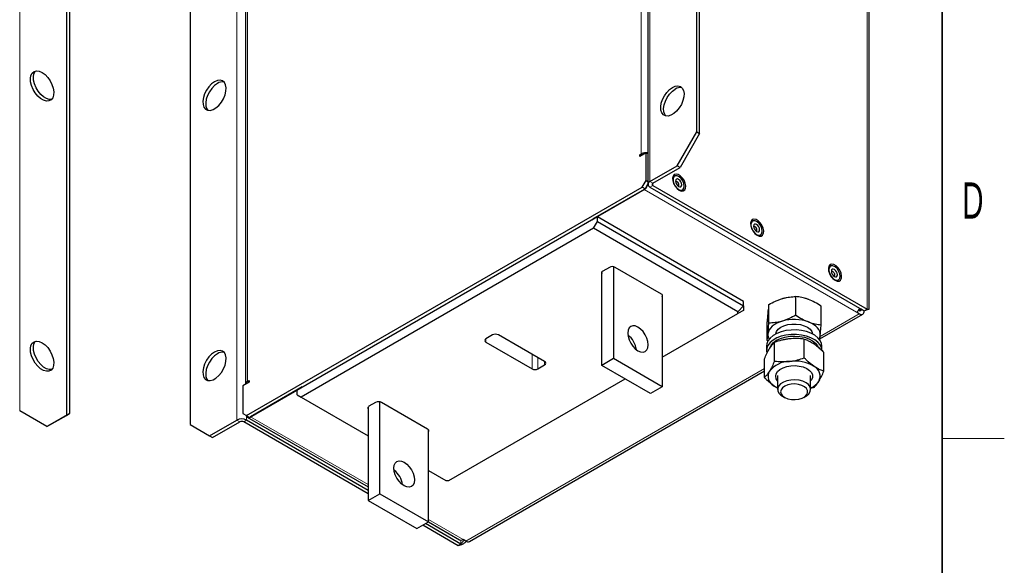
# Model space of a CAD drawing. Header units: millimetres. Extents: x 5 to 418, y 2 to 292.
# Tile 6 of 7: x 319 to 414, y 90 to 143. Entities that reach past the tile are written whole.
import ezdxf

# ---------------------------------------------------------------- set-up
doc = ezdxf.new("R2010")
doc.units = ezdxf.units.MM
doc.layers.add('SLD-0', color=7, linetype='Continuous')
doc.styles.add('SLDTEXTSTYLE0', font='TXT', dxfattribs={"width": 0.605})

msp = doc.modelspace()

# ---------------------------------------------------------------- linework, layer by layer
at = {"color": 7, "linetype": 'Continuous', "lineweight": 25}
for p, q in [((384.2314125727, 131.8793300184), (384.2314125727, 192.8477106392)), ((384.5142552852, 131.716048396), (384.5142552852, 192.6844290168)), ((379.5106670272, 192.1405108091), (379.5106670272, 126.8172458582)), ((400.9258329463, 114.7344500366), (400.9258329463, 179.5133544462)), ((340.5726536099, 166.2870564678), (340.5726536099, 107.496118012)), ((323.2353196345, 165.4459314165), (323.2353196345, 104.4775507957)), ((323.518162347, 165.6092130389), (323.518162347, 104.6408324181)), ((335.2053424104, 164.5455627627), (335.2053424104, 103.5771821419)), ((382.3457944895, 128.6133437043), (384.2314125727, 131.8793300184)), ((384.5142552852, 131.716048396), (382.628637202, 128.4500620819)), ((384.2314125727, 131.8793300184), (384.5142552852, 131.716048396)), ((379.3288055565, 129.865673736), (378.7159796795, 129.5118968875)), ((378.7159796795, 129.6752050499), (378.8574010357, 129.7568458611)), ((378.7159796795, 129.5118968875), (378.7159796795, 129.6752050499)), ((378.8574240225, 129.5935509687), (378.7159796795, 129.6752050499)), ((379.3288055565, 127.1983070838), (379.3288055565, 129.865673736)), ((379.5106670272, 129.7606873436), (379.3288055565, 129.865673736)), ((379.7059291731, 127.0893818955), (382.3457944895, 128.6133437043)), ((379.9887718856, 126.9261002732), (382.628637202, 128.4500620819)), ((382.628637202, 128.4500620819), (382.3457944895, 128.6133437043)), ((378.9516819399, 126.545109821), (379.3288055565, 127.1983070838)), ((379.5106670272, 126.8601208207), (379.2345246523, 126.3818281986)), ((379.3288055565, 127.1983070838), (379.5106670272, 127.0933206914)), ((340.6736348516, 104.4476635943), (378.9516819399, 126.545109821)), ((340.9564775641, 104.2843819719), (379.2345246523, 126.3818281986)), ((379.1308156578, 126.3219582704), (374.1433558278, 123.442758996)), ((379.2345246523, 126.3818281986), (378.9516819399, 126.545109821)), ((379.7059291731, 126.545109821), (400.4477280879, 114.5711241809)), ((379.9887718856, 126.7083914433), (400.7305708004, 114.7344058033)), ((374.6147603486, 123.6604589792), (374.0962153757, 123.3611093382)), ((374.0962153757, 123.3611093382), (374.0962153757, 123.4155453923)), ((374.1905039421, 123.415540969), (374.1433558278, 123.442758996)), ((374.2376367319, 122.5717732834), (374.6147603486, 123.2249705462)), ((374.6147603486, 123.2249705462), (374.6147603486, 123.6604589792)), ((388.7568959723, 115.496377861), (374.6147603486, 123.6604589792)), ((374.6147603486, 123.2249705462), (388.7568959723, 115.060889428)), ((374.2376367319, 122.5717732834), (345.9533654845, 106.2436110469)), ((388.223562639, 114.4978701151), (374.2376367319, 122.5717732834)), ((375.0578805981, 109.3064208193), (375.0578805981, 118.3411643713)), ((375.7838435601, 118.7836396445), (375.1427334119, 118.4135346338)), ((376.189251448, 118.8401657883), (376.189251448, 109.9595473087)), ((380.8184438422, 116.2037900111), (376.3495289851, 118.7836396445)), ((380.9032966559, 116.1314197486), (380.9032966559, 107.238186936)), ((388.7568959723, 115.060889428), (388.7568959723, 115.496377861)), ((393.8250617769, 114.1555839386), (393.8250617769, 115.9635116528)), ((388.7568959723, 115.060889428), (388.223562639, 114.4978701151)), ((388.7568959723, 114.6254717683), (388.223562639, 114.3175142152)), ((388.223562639, 114.3175142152), (388.223562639, 114.4978701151)), ((388.7568959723, 115.060889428), (388.7568959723, 114.6254717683)), ((391.2130096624, 113.3953548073), (391.2130096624, 115.2032825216)), ((396.271555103, 113.2298139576), (396.271555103, 115.0377416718)), ((399.9668954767, 114.2935454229), (399.6840527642, 114.4568270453)), ((399.9668954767, 114.6201617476), (399.9095176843, 114.6532852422)), ((400.1648087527, 114.7344500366), (400.155457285, 114.7290515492)), ((400.4382999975, 114.5657699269), (400.155457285, 114.7290515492)), ((400.4477280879, 114.5711241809), (400.7305708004, 114.7344058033)), ((380.9032966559, 110.091614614), (388.223562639, 114.3175142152)), ((391.0474508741, 111.7093556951), (391.0474508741, 113.5172834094)), ((396.15107902, 111.8653025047), (400.3002017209, 114.2605400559)), ((364.4701350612, 112.2523747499), (363.8290249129, 111.8822697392)), ((363.8290249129, 111.5557064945), (368.29793977, 108.9758568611)), ((369.5047353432, 109.6725251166), (365.0358204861, 112.2523747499)), ((391.144197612, 111.6507746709), (391.0474508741, 111.7093556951)), ((391.7641950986, 109.7276253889), (391.7641950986, 111.5355531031)), ((394.6415209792, 110.0320223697), (394.6415209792, 111.8399500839)), ((390.9928363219, 111.1961065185), (390.9928363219, 110.7606180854)), ((390.9980219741, 110.6646598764), (391.0232596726, 110.5287436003)), ((396.3261696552, 110.7606180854), (396.3261696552, 111.1961065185)), ((396.5368288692, 108.7457138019), (396.5368288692, 110.5536415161)), ((376.189251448, 109.9595473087), (375.0578805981, 109.3064208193)), ((380.9032966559, 107.238186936), (376.189251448, 109.9595473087)), ((390.7821771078, 108.1369198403), (390.7821771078, 109.9448475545)), ((362.2295726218, 92.2828336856), (390.7821771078, 108.7659014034)), ((368.8636251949, 108.9758568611), (369.5047353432, 109.3459618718)), ((379.771925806, 106.5850604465), (375.0578805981, 109.3064208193)), ((340.909337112, 107.6865866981), (340.296511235, 107.3328098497)), ((340.7679157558, 107.7682540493), (340.909337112, 107.8498948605)), ((340.909337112, 107.8498948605), (340.909337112, 107.6865866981)), ((360.2517108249, 98.1697078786), (377.3005171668, 108.0117742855)), ((392.0595029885, 108.3437115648), (392.0595029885, 106.9878729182)), ((395.2595029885, 106.9878729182), (395.2595029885, 108.3437115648)), ((340.296511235, 107.3328098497), (340.296511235, 104.6654431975)), ((346.0476463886, 107.2234511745), (341.0601865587, 104.3442519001)), ((346.0947868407, 107.1962287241), (345.5762418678, 106.8968790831)), ((345.5762418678, 106.4613906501), (345.5762418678, 106.8968790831)), ((346.0476463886, 107.2234511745), (346.0947868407, 107.1962375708)), ((346.0947868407, 107.1962287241), (346.0947868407, 107.2506647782)), ((380.9032966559, 107.238186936), (379.771925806, 106.5850604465)), ((395.5548108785, 107.1550082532), (395.2595029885, 107.0676054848)), ((345.5762418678, 106.4613906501), (345.9533654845, 106.2436110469)), ((345.9533654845, 106.2436110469), (352.4304636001, 102.5044618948)), ((353.56183445, 96.8970175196), (353.56183445, 105.7776359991)), ((392.5279483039, 106.3348525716), (392.7304022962, 106.2179403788)), ((394.5886036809, 106.2179403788), (394.7910576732, 106.3348525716)), ((321.3497015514, 103.3886527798), (318.709836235, 104.9126145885)), ((352.4304636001, 105.2786345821), (352.4304636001, 96.2438910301)), ((353.1564265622, 105.7211098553), (352.5153164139, 105.3510048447)), ((358.1910268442, 103.141260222), (353.7221119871, 105.7211098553)), ((321.3497015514, 103.3886527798), (323.2353196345, 104.4775507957)), ((323.518162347, 104.6408324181), (321.6325442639, 103.5519344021)), ((323.2353196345, 104.4775507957), (323.518162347, 104.6408324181)), ((337.0909604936, 102.4882841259), (339.73082581, 104.0122459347)), ((340.296511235, 104.6654431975), (340.6736348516, 104.4476635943)), ((340.6736348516, 104.4476635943), (340.9564775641, 104.2843819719)), ((352.4304636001, 97.225173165), (340.6736348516, 104.0122459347)), ((340.7268803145, 104.3112465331), (352.4304636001, 97.5549117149)), ((321.6325442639, 103.5519344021), (321.3497015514, 103.3886527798)), ((335.2053424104, 103.5771821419), (337.0909604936, 102.4882841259)), ((337.3738032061, 102.3250025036), (340.0136685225, 103.8489643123)), ((352.4304636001, 96.8986099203), (340.3907921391, 103.8489643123)), ((358.275879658, 94.1756571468), (358.275879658, 103.0688899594)), ((337.0909604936, 102.4882841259), (337.3738032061, 102.3250025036)), ((358.275879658, 99.1299750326), (359.9392913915, 98.1697078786)), ((359.9392913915, 98.1697078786), (360.2517108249, 98.1697078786)), ((352.4304636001, 96.2438910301), (353.56183445, 96.8970175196)), ((352.4304636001, 96.2438910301), (357.1445088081, 93.5225306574)), ((353.56183445, 96.8970175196), (358.275879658, 94.1756571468)), ((357.1445088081, 93.5225306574), (358.275879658, 94.1756571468)), ((361.132591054, 91.8749786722), (357.711573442, 93.8498901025)), ((361.4154337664, 92.0382602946), (357.9944161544, 94.0131717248)), ((358.275879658, 94.1804248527), (361.2801174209, 92.446115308)), ((361.8962663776, 92.3158390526), (361.6134236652, 92.479120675)), ((361.4154337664, 92.0382602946), (361.132591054, 91.8749786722))]:
    msp.add_line(p, q, dxfattribs=at)
at = {"color": 7, "linetype": 'Continuous', "lineweight": 18}
for p, q in [((379.7059291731, 192.4126468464), (379.7059291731, 127.0893818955)), ((378.8574010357, 129.7568458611), (378.8574010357, 188.5477843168)), ((400.7305708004, 114.7344058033), (400.7305708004, 180.0576707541)), ((318.709836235, 104.9126145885), (318.709836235, 170.2358795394)), ((339.73082581, 169.3355108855), (339.73082581, 104.0122459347)), ((340.7679157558, 166.5591925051), (340.7679157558, 107.7682540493)), ((378.9988453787, 129.6751917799), (378.8574010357, 129.7568458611)), ((379.9887718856, 126.9261002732), (379.7059291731, 127.0893818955)), ((379.9887718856, 126.7083914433), (379.9887718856, 126.9261002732)), ((399.6840527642, 114.4568270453), (379.1308156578, 126.3219582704)), ((379.9887718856, 126.7083914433), (379.7059291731, 126.545109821)), ((400.155457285, 114.7290515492), (399.9668648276, 114.620179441)), ((396.1788438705, 112.1067497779), (399.9668954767, 114.2935454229)), ((363.8290249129, 111.8822697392), (363.8290249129, 111.5557064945)), ((368.29793977, 110.369193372), (368.29793977, 108.9758568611)), ((368.8636251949, 110.0426301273), (368.8636251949, 108.9758568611)), ((369.5047353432, 109.6725251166), (369.5047353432, 109.3459618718)), ((361.8962663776, 92.3158390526), (390.7821771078, 108.9913203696)), ((340.909337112, 107.6866132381), (340.7679157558, 107.7682540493)), ((340.0136685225, 103.8489643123), (339.73082581, 104.0122459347)), ((340.3907921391, 103.8489643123), (340.6736348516, 104.0122459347)), ((340.6736348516, 104.3538887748), (340.6736348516, 104.0122459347)), ((341.0601865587, 104.3442519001), (352.4304636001, 97.7803306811)), ((358.275879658, 94.4058438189), (361.6134236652, 92.479120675)), ((361.4154337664, 92.4151637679), (361.4154337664, 92.0382602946))]:
    msp.add_line(p, q, dxfattribs=at)
at = {"color": 7, "linetype": 'Continuous', "lineweight": 25, "flags": 128}
for points in [[(320.8782970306, 137.6288865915), (321.1596575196, 137.4254156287), (321.4233390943, 137.1526394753), (321.6527736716, 136.8276976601), (321.8335450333, 136.4710074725), (321.9542946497, 136.1049810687), (322.0074353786, 135.7526172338), (321.9896281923, 135.4360562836), (321.901991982, 135.1751889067), (321.7500332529, 134.9864063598), (321.543300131, 134.8815705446), (321.2947824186, 134.867268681), (321.0200953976, 134.9443994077), (320.7364986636, 135.1081163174), (320.4618116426, 135.3481324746), (320.2132939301, 135.6493667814), (320.0065608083, 135.9928915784), (319.8546020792, 136.3571219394), (319.7669658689, 136.719171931), (319.7491586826, 137.0562926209), (319.8022994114, 137.3473014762), (319.9230490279, 137.5739133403), (320.1038203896, 137.7218893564), (320.3332549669, 137.7819316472), (320.5969365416, 137.7502675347), (320.8782970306, 137.6288865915)], [(321.8070572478, 135.0402034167), (321.5776251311, 135.0305503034), (321.30293811, 135.1076810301), (321.0193413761, 135.2713979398), (320.744654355, 135.511414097), (320.4961366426, 135.8126484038), (320.2894035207, 136.1561732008), (320.1374447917, 136.5204035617), (320.0498085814, 136.8824535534), (320.0320013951, 137.2195742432), (320.0851421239, 137.5105830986), (320.2058917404, 137.7371949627), (320.2323795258, 137.7679207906)], [(337.5623650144, 136.7285179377), (337.2810045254, 136.5250469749), (337.0173229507, 136.2522708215), (336.7878883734, 135.9273290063), (336.6071170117, 135.5706388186), (336.4863673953, 135.2046124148), (336.4332266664, 134.85224858), (336.4510338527, 134.5356876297), (336.538670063, 134.2748202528), (336.6906287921, 134.0860377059), (336.897361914, 133.9812018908), (337.1458796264, 133.9669000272), (337.4205666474, 134.0440307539), (337.7041633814, 134.2077476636), (337.9788504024, 134.4477638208), (338.2273681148, 134.7489981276), (338.4341012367, 135.0925229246), (338.5860599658, 135.4567532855), (338.6736961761, 135.8188032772), (338.6915033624, 136.155923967), (338.6383626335, 136.4469328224), (338.5176130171, 136.6735446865), (338.3368416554, 136.8215207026), (338.1074070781, 136.8815629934), (337.8437255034, 136.8498988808), (337.5623650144, 136.7285179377)], [(337.8452077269, 136.5652363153), (337.5638472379, 136.3617653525), (337.3001656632, 136.0889891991), (337.0707310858, 135.7640473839), (336.8899597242, 135.4073571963), (336.7692101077, 135.0413307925), (336.7160693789, 134.6889669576), (336.7338765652, 134.3724060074), (336.8215127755, 134.1115386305), (336.9164475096, 133.9765531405)], [(381.8743899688, 136.1799994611), (382.1557504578, 136.3013804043), (382.4194320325, 136.3330445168), (382.6488666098, 136.273002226), (382.8296379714, 136.1250262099), (382.9503875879, 135.8984143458), (383.0035283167, 135.6074054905), (382.9857211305, 135.2702848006), (382.8980849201, 134.9082348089), (382.7461261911, 134.544004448), (382.5393930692, 134.200479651), (382.2908753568, 133.8992453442), (382.0161883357, 133.659229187), (381.7325916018, 133.4955122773), (381.4579045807, 133.4183815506), (381.2093868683, 133.4326834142), (381.0026537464, 133.5375192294), (380.8506950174, 133.7263017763), (380.7630588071, 133.9871691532), (380.7452516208, 134.3037301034), (380.7983923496, 134.6560939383), (380.9191419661, 135.0221203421), (381.0999133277, 135.3788105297), (381.329347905, 135.7037523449), (381.5930294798, 135.9765284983), (381.8743899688, 136.1799994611)], [(381.228472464, 133.4280346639), (381.1335377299, 133.5630201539), (381.0459015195, 133.8238875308), (381.0280943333, 134.1404484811), (381.0812350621, 134.4928123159), (381.2019846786, 134.8588387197), (381.3827560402, 135.2155289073), (381.6121906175, 135.5404707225), (381.8758721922, 135.813246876), (382.1572326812, 136.0167178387)], [(382.5343562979, 126.240480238), (382.7425244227, 126.1604204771), (382.9281343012, 126.1692627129), (383.0710722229, 126.266048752), (383.1558486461, 126.4402903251), (383.1732767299, 126.6731056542), (383.1214678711, 126.939265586), (383.0060363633, 127.2099275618), (382.8394910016, 127.4557611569), (382.63987956, 127.6501264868), (382.4288330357, 127.771961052), (382.2292215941, 127.8080621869), (382.0626762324, 127.7545177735), (381.9472447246, 127.6171301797), (381.8954358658, 127.4107874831), (381.9128639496, 127.1578501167), (381.9976403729, 126.8857277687), (382.1405782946, 126.6239091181), (382.326188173, 126.4007662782), (382.5343562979, 126.240480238)], [(383.0267524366, 126.633709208), (382.9898262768, 126.8831352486), (382.8840348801, 127.1415089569), (382.7236659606, 127.3739355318), (382.5303782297, 127.5490244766), (382.3302762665, 127.6431290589), (382.1503849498, 127.6435399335), (382.0149995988, 127.5502016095), (381.9424047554, 127.3757199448), (381.9424047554, 127.1436596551), (382.0149995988, 126.8853617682), (382.1503849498, 126.6357108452), (382.3302762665, 126.4284236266), (382.5303782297, 126.2914953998), (382.7236659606, 126.2434190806), (382.8840348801, 126.2906876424), (382.9898262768, 126.4269172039), (383.0267524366, 126.633709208)], [(382.7769080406, 126.7779413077), (382.7543014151, 126.9222320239), (382.6899231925, 127.0706568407), (382.5935743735, 127.2006194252), (382.4799231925, 127.2923341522), (382.3662720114, 127.3318382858), (382.2699231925, 127.3131176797), (382.2055449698, 127.2390223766), (382.1829383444, 127.1208327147), (382.2055449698, 126.9765419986), (382.2699231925, 126.8281171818), (382.3662720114, 126.6981545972), (382.4799231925, 126.6064398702), (382.5935743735, 126.5669357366), (382.6899231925, 126.5856563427), (382.7543014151, 126.6597516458), (382.7769080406, 126.7779413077)], [(382.5129215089, 126.7779413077), (382.5003622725, 126.8581028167), (382.4645965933, 126.9405610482), (382.4110694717, 127.0127624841), (382.3479299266, 127.0637151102), (382.2847903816, 127.0856618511), (382.23126326, 127.0752615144), (382.1954975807, 127.0340974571), (382.1927830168, 127.0275813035)], [(382.4040443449, 126.6616262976), (382.4110694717, 126.6607159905), (382.4645965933, 126.6711163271), (382.5003622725, 126.7122803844), (382.5129215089, 126.7779413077)], [(390.0768286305, 121.8863036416), (390.2849967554, 121.8062438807), (390.4706066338, 121.8150861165), (390.6135445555, 121.9118721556), (390.6983209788, 122.0861137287), (390.7157490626, 122.3189290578), (390.6639402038, 122.5850889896), (390.548508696, 122.8557509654), (390.3819633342, 123.1015845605), (390.1823518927, 123.2959498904), (389.9713053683, 123.4177844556), (389.7716939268, 123.4538855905), (389.6051485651, 123.4003411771), (389.4897170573, 123.2629535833), (389.4379081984, 123.0566108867), (389.4553362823, 122.8036735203), (389.5401127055, 122.5315511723), (389.6830506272, 122.2697325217), (389.8686605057, 122.0465896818), (390.0768286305, 121.8863036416)], [(390.5692247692, 122.2795326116), (390.5322986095, 122.5289586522), (390.4265072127, 122.7873323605), (390.2661382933, 123.0197589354), (390.0728505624, 123.1948478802), (389.8727485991, 123.2889524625), (389.6928572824, 123.2893633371), (389.5574719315, 123.1960250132), (389.484877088, 123.0215433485), (389.484877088, 122.7894830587), (389.5574719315, 122.5311851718), (389.6928572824, 122.2815342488), (389.8727485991, 122.0742470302), (390.0728505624, 121.9373188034), (390.2661382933, 121.8892424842), (390.4265072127, 121.936511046), (390.5322986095, 122.0727406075), (390.5692247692, 122.2795326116)], [(390.3193803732, 122.4237647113), (390.2967737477, 122.5680554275), (390.2323955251, 122.7164802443), (390.1360467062, 122.8464428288), (390.0223955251, 122.9381575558), (389.9087443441, 122.9776616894), (389.8123955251, 122.9589410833), (389.7480173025, 122.8848457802), (389.725410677, 122.7666561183), (389.7480173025, 122.6223654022), (389.8123955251, 122.4739405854), (389.9087443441, 122.3439780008), (390.0223955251, 122.2522632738), (390.1360467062, 122.2127591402), (390.2323955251, 122.2314797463), (390.2967737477, 122.3055750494), (390.3193803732, 122.4237647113)], [(390.0553938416, 122.4237647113), (390.0428346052, 122.5039262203), (390.007068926, 122.5863844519), (389.9535418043, 122.6585858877), (389.8904022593, 122.7095385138), (389.8272627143, 122.7314852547), (389.7737355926, 122.721084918), (389.7379699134, 122.6799208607), (389.7352553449, 122.6734046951)], [(389.9465166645, 122.3074497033), (389.9535418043, 122.3065393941), (390.007068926, 122.3169397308), (390.0428346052, 122.358103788), (390.0553938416, 122.4237647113)], [(375.1427334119, 118.4135346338), (375.0929882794, 118.3785425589), (375.0560243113, 118.3386203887), (375.0332620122, 118.2953023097), (375.0255761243, 118.2502530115), (375.0332620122, 118.2052037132), (375.0560243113, 118.1618856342), (375.0578805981, 118.1593416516)], [(397.6193009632, 117.5321270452), (397.827469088, 117.4520672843), (398.0130789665, 117.4609095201), (398.1560168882, 117.5576955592), (398.2407933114, 117.7319371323), (398.2582213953, 117.9647524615), (398.2064125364, 118.2309123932), (398.0909810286, 118.501574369), (397.9244356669, 118.7474079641), (397.7248242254, 118.941773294), (397.513777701, 119.0636078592), (397.3141662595, 119.0997089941), (397.1476208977, 119.0461645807), (397.0321893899, 118.9087769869), (396.9803805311, 118.7024342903), (396.9978086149, 118.4494969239), (397.0825850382, 118.177374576), (397.2255229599, 117.9155559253), (397.4111328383, 117.6924130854), (397.6193009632, 117.5321270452)], [(398.1116971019, 117.9253560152), (398.0747709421, 118.1747820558), (397.9689795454, 118.4331557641), (397.8086106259, 118.6655823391), (397.615322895, 118.8406712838), (397.4152209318, 118.9347758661), (397.2353296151, 118.9351867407), (397.0999442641, 118.8418484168), (397.0273494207, 118.6673667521), (397.0273494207, 118.4353064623), (397.0999442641, 118.1770085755), (397.2353296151, 117.9273576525), (397.4152209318, 117.7200704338), (397.615322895, 117.583142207), (397.8086106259, 117.5350658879), (397.9689795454, 117.5823344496), (398.0747709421, 117.7185640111), (398.1116971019, 117.9253560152)], [(397.8618527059, 118.0695881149), (397.8392460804, 118.2138788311), (397.7748678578, 118.3623036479), (397.6785190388, 118.4922662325), (397.5648678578, 118.5839809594), (397.4512166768, 118.623485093), (397.3548678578, 118.604764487), (397.2904896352, 118.5306691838), (397.2678830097, 118.4124795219), (397.2904896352, 118.2681888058), (397.3548678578, 118.119763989), (397.4512166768, 117.9898014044), (397.5648678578, 117.8980866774), (397.6785190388, 117.8585825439), (397.7748678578, 117.8773031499), (397.8392460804, 117.951398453), (397.8618527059, 118.0695881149)], [(397.5978661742, 118.0695881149), (397.5853069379, 118.1497496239), (397.5495412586, 118.2322078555), (397.496014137, 118.3044092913), (397.432874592, 118.3553619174), (397.3697350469, 118.3773086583), (397.3162079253, 118.3669083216), (397.2804422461, 118.3257442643), (397.2777276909, 118.3192281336)], [(397.488989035, 117.9532731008), (397.496014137, 117.9523627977), (397.5495412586, 117.9627631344), (397.5853069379, 118.0039271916), (397.5978661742, 118.0695881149)], [(392.5190357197, 113.5907121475), (392.2335288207, 113.4936045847), (391.972420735, 113.3758145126), (391.7401790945, 113.2393573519), (391.5407776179, 113.0865679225), (391.3776281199, 112.920060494), (391.2535221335, 112.7426840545), (391.1705831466, 112.5574735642), (391.1302302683, 112.3675980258)], [(396.1887757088, 112.2020571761), (396.1858520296, 112.3933489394), (396.139701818, 112.5827838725), (396.0511147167, 112.7671206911), (395.9216064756, 112.9432053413), (395.7533930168, 113.1080249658), (395.549352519, 113.2587594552), (395.3129761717, 113.3928297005), (395.0483084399, 113.5079417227)], [(378.546274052, 110.7218732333), (378.8024918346, 110.6129139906), (379.0412487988, 110.5892844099), (379.246274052, 110.6525948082), (379.4035954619, 110.7985306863), (379.5024918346, 111.0171467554), (379.5362235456, 111.2935446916), (379.5024918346, 111.6088884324), (379.4035954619, 111.9416878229), (379.246274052, 112.2692631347), (379.0412487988, 112.5692906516), (378.8024918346, 112.8213239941), (378.546274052, 113.0081875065), (378.2900562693, 113.1171467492), (378.0512993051, 113.1407763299), (377.846274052, 113.0774659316), (377.688952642, 112.9315300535), (377.5900562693, 112.7129139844), (377.5563245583, 112.4365160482), (377.5900562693, 112.1211723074), (377.688952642, 111.7883729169), (377.846274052, 111.4607976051), (378.0512993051, 111.1607700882), (378.2900562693, 110.9087367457), (378.546274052, 110.7218732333)], [(396.3261696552, 111.1961065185), (396.2931321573, 111.4376781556), (396.1663450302, 111.7210429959), (395.9489541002, 111.9854352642), (395.648816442, 112.221299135), (395.2767798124, 112.4201098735), (394.8462905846, 112.5746819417), (394.3729077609, 112.6794287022), (393.8737406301, 112.7305643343), (393.3668303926, 112.7262406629), (392.8704981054, 112.6666139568), (392.4026825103, 112.5538392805), (391.9802916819, 112.3919926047), (391.6185919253, 112.1869234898), (391.3306560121, 111.9460436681), (391.1268906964, 111.6780591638), (391.0146605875, 111.3926556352), (390.9928363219, 111.1961065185)], [(391.8774966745, 112.34314374), (391.9488271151, 112.5788133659), (392.1123805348, 112.7986341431), (392.3593397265, 112.9907554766), (392.6763910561, 113.1448200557), (393.0464422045, 113.2525222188), (393.4495436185, 113.3080557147), (393.8639639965, 113.3084267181), (394.2673618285, 113.2536152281), (394.6379898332, 113.1465761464), (394.9558673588, 112.9930799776), (395.2038575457, 112.8014017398), (395.3685911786, 112.5818748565), (395.4411874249, 112.3463340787), (395.4416922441, 112.3412498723)], [(320.8782970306, 111.4995806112), (321.1596575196, 111.2961096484), (321.4233390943, 111.023333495), (321.6527736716, 110.6983916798), (321.8335450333, 110.3417014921), (321.9542946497, 109.9756750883), (322.0074353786, 109.6233112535), (321.9896281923, 109.3067503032), (321.901991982, 109.0458829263), (321.7500332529, 108.8571003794), (321.543300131, 108.7522645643), (321.2947824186, 108.7379627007), (321.0200953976, 108.8150934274), (320.7364986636, 108.9788103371), (320.4618116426, 109.2188264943), (320.2132939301, 109.5200608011), (320.0065608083, 109.8635855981), (319.8546020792, 110.227815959), (319.7669658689, 110.5898659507), (319.7491586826, 110.9269866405), (319.8022994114, 111.2179954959), (319.9230490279, 111.44460736), (320.1038203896, 111.5925833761), (320.3332549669, 111.6526256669), (320.5969365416, 111.6209615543), (320.8782970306, 111.4995806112)], [(321.8070572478, 108.9108974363), (321.5776251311, 108.9012443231), (321.30293811, 108.9783750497), (321.0193413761, 109.1420919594), (320.744654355, 109.3821081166), (320.4961366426, 109.6833424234), (320.2894035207, 110.0268672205), (320.1374447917, 110.3910975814), (320.0498085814, 110.753147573), (320.0320013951, 111.0902682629), (320.0851421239, 111.3812771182), (320.2058917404, 111.6078889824), (320.2323795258, 111.6386148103)], [(396.3261696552, 110.7606180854), (396.2931321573, 111.0021897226), (396.1663450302, 111.2855545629), (395.9489541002, 111.5499468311), (395.648816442, 111.785810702), (395.2767798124, 111.9846214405), (394.8462905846, 112.1391935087), (394.3729077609, 112.2439402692), (393.8737406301, 112.2950759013), (393.3668303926, 112.2907522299), (392.8704981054, 112.2311255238), (392.4026825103, 112.1183508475), (391.9802916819, 111.9565041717), (391.6185919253, 111.7514350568), (391.3306560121, 111.5105552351), (391.1268906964, 111.2425707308), (391.0146605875, 110.9571672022), (390.9980219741, 110.6646598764), (390.9980219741, 110.6646598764)], [(391.2781227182, 110.932866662), (391.296711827, 111.0036403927), (391.4298194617, 111.2732389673), (391.6542106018, 111.5218507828), (391.9606986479, 111.7392976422), (392.3367359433, 111.9166772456), (392.766927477, 112.0467276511), (393.2336611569, 112.1241245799), (393.7178288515, 112.1456993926), (394.1996086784, 112.1105688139), (394.6592765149, 112.0201710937), (395.0780135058, 111.8782071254), (395.4386765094, 111.6904889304), (395.72649994, 111.4647017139), (395.9297002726, 111.2100892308), (395.9984860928, 111.0710454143)], [(396.0764178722, 111.8465828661), (396.1484228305, 112.0121816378), (396.1887757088, 112.2020571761)], [(337.5623650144, 110.5992119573), (337.2810045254, 110.3957409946), (337.0173229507, 110.1229648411), (336.7878883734, 109.7980230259), (336.6071170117, 109.4413328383), (336.4863673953, 109.0753064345), (336.4332266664, 108.7229425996), (336.4510338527, 108.4063816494), (336.538670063, 108.1455142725), (336.6906287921, 107.9567317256), (336.897361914, 107.8518959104), (337.1458796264, 107.8375940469), (337.4205666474, 107.9147247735), (337.7041633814, 108.0784416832), (337.9788504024, 108.3184578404), (338.2273681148, 108.6196921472), (338.4341012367, 108.9632169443), (338.5860599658, 109.3274473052), (338.6736961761, 109.6894972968), (338.6915033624, 110.0266179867), (338.6383626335, 110.317626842), (338.5176130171, 110.5442387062), (338.3368416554, 110.6922147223), (338.1074070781, 110.752257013), (337.8437255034, 110.7205929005), (337.5623650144, 110.5992119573)], [(337.8452077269, 110.4359303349), (337.5638472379, 110.2324593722), (337.3001656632, 109.9596832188), (337.0707310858, 109.6347414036), (336.8899597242, 109.2780512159), (336.7692101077, 108.9120248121), (336.7160693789, 108.5596609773), (336.7338765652, 108.243100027), (336.8215127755, 107.9822326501), (336.9164475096, 107.8472471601)], [(392.0595029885, 107.7998994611), (391.9255491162, 108.012212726), (391.8746759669, 108.2496433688), (391.9200233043, 108.4874468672), (392.0591464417, 108.712803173), (392.2845452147, 108.9135632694), (392.5840683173, 109.0789041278), (392.9415683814, 109.1999121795), (393.3377724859, 109.2700638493), (393.7513211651, 109.2855772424), (394.1599199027, 109.2456160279), (394.5415410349, 109.152334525), (394.8756112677, 109.0107615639), (395.1441207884, 108.8285293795), (395.3325941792, 108.6154621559), (395.4308707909, 108.3830464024), (395.4336525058, 108.1438117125), (395.3407893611, 107.9106552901), (395.2595029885, 107.7998994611)], [(394.7910576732, 106.3348525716), (394.8410147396, 106.3650359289), (395.0722074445, 106.5542279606), (395.2146347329, 106.7706674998), (395.2593473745, 107.0007548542), (395.2035359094, 107.2300327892), (395.0507071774, 107.444094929), (394.8104639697, 107.6294909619), (394.4979016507, 107.7745717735), (394.1326596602, 107.8702214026), (393.7376874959, 107.9104298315), (393.3378027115, 107.8926706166), (392.9581315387, 107.8180596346), (392.6225301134, 107.6912849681), (392.3520855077, 107.5203123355), (392.1637907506, 107.3158845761), (392.0694770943, 107.090846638), (392.0750706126, 106.8593384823), (392.1802198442, 106.6359066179), (392.3783178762, 106.4345900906), (392.5279483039, 106.3348525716)], [(391.7298310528, 107.309008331), (391.9605833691, 107.1717117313), (392.0595029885, 107.1226957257)], [(393.7602709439, 105.9979566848), (394.109931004, 106.0416920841), (394.4261848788, 106.1382653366), (394.6855774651, 106.2805140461), (394.8688708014, 106.4578882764), (394.9624708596, 106.6572329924), (394.9594357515, 106.8637637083), (394.8599905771, 107.0621629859), (394.6715107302, 107.2377164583), (394.4079748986, 107.3774041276), (394.0889283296, 107.4708659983), (393.7380332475, 107.5111704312), (393.3813139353, 107.4953282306), (393.0452266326, 107.4245143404), (392.754697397, 107.3039807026), (392.531273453, 107.1426667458), (392.3915251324, 106.9525363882), (392.3458169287, 106.7476907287), (392.3975388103, 106.5433222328), (392.542854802, 106.3545879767), (392.7709874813, 106.195485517), (393.0650172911, 106.0778147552), (393.4031373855, 106.0103027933), (393.7602709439, 105.9979566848)], [(352.5153164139, 105.3510048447), (352.4655712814, 105.3160127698), (352.4286073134, 105.2760905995), (352.4058450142, 105.2327725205), (352.3981591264, 105.1877232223), (352.4058450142, 105.142673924), (352.4286073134, 105.099355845), (352.4304636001, 105.0968118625)], [(355.918857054, 97.6593434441), (355.6626392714, 97.8462069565), (355.4238823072, 98.098240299), (355.218857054, 98.3982678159), (355.061535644, 98.7258431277), (354.9626392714, 99.0586425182), (354.9289075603, 99.373986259), (354.9626392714, 99.6503841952), (355.061535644, 99.8690002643), (355.218857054, 100.0149361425), (355.4238823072, 100.0782465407), (355.6626392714, 100.0546169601), (355.918857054, 99.9456577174), (356.1750748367, 99.758794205), (356.4138318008, 99.5067608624), (356.618857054, 99.2067333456), (356.776178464, 98.8791580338), (356.8750748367, 98.5463586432), (356.9088065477, 98.2310149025), (356.8750748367, 97.9546169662), (356.776178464, 97.7360008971), (356.618857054, 97.590065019), (356.4138318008, 97.5267546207), (356.1750748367, 97.5503842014), (355.918857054, 97.6593434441)]]:
    msp.add_lwpolyline(points, dxfattribs=at)
at = {"color": 7, "linetype": 'Continuous', "lineweight": 25}
for centre, radius, start, end in [((338.3404098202, 135.8345546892), 0.8826781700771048, 80.1686957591, 124.1265226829), ((382.6524347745, 135.2860362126), 0.8826781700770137, 80.1686957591, 124.1265226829), ((379.3283578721, 128.845083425), 1.026212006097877, 79.7669441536, 117.3179180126), ((378.586851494, 127.174751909), 1.011510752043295, 302.5322322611, 336.5913055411), ((379.8092138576, 126.8172458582), 0.2910768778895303, 110.7834207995, 249.2165792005), ((380.0300857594, 126.8172458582), 0.1164307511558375, 110.7834207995, 249.2165792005), ((376.0666862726, 118.2377552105), 0.6148087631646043, 62.6096722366, 117.3903277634), ((380.7591508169, 116.0427382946), 0.1716196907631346, 327.1310750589, 69.7882407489), ((399.1652905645, 115.2825231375), 0.9751349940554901, 302.1400192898, 331.4753181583), ((400.0405041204, 114.7104042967), 0.116455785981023, 230.7967147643, 9.2140369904), ((400.1509170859, 114.5191517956), 0.2911394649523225, 230.7967147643, 9.2140369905), ((393.654484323, 109.6016479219), 4.147514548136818, 70.3628388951, 105.8884912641), ((363.8909957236, 111.7189881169), 0.1746461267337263, 110.7834207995, 249.2165792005), ((364.7529777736, 111.7064903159), 0.6148087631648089, 62.6096722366, 117.3903277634), ((376.2118829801, 110.5174150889), 2.202515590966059, 8.0065597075, 51.9880637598), ((392.0276585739, 112.2885073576), 0.9009067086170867, 174.963515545, 209.3756216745), ((338.3404098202, 109.7052487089), 0.8826781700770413, 80.1686957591, 124.1265226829), ((369.4427645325, 109.5092434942), 0.1746461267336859, 290.7834207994, 69.2165792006), ((393.27140631, 107.1168217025), 2.579156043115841, 91.5229746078, 140.7830419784), ((393.6904109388, 106.0199552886), 3.707310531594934, 59.191685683, 97.5569281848), ((368.5807824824, 109.5217412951), 0.6148087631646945, 242.6096722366, 297.3903277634), ((392.1810171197, 108.2439675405), 1.038131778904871, 150.9841235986, 244.2392983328), ((395.1379888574, 108.2691516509), 1.038131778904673, 330.9841235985, 64.2392983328), ((340.9062916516, 107.4628470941), 0.3352928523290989, 114.3746582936, 174.3052007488), ((394.5306591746, 108.816428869), 1.843894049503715, 293.2830786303, 325.257131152), ((353.4392692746, 105.1752254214), 0.6148087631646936, 62.6096722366, 117.3903277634), ((340.2022303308, 103.1024385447), 1.024681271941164, 62.6096722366, 117.3903277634), ((340.2022303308, 103.4850413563), 0.4098725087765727, 62.6096722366, 117.3903277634), ((340.8588844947, 104.5399103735), 0.2600922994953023, 191.5479506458, 288.4540973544), ((358.131733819, 102.9802085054), 0.1716196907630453, 327.1310750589, 69.7882407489), ((353.5844659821, 97.4548852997), 2.202515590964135, 8.0065597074, 51.9880637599), ((361.4181436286, 92.7517082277), 0.3353181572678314, 245.6928809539, 305.6175774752), ((362.0915464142, 92.5884266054), 0.3353181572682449, 234.3824225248, 294.3071190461)]:
    msp.add_arc(centre, radius, start, end, dxfattribs=at)
for points, knots in [([(391.2130096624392, 115.2032825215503), (391.4250910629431, 115.3152028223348), (391.744900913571, 115.4839739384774), (392.1841374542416, 115.6628108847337), (392.4071651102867, 115.7329650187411), (392.5190357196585, 115.7681543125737)], [0, 0, 0, 0, 0.495251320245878, 0.7468182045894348, 1, 1, 1, 1]), ([(392.5190357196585, 115.7681543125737), (392.5499974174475, 115.7769590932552), (392.6824994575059, 115.8146395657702), (392.9168240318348, 115.8687366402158), (393.3246161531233, 115.937684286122), (393.6242886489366, 115.9531500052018), (393.8250617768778, 115.9635116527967)], [0, 0, 0, 0, 0.0700702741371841, 0.2998690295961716, 0.5309296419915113, 1, 1, 1, 1]), ([(395.048308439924, 115.6853838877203), (395.0193091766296, 115.6961508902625), (394.8952054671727, 115.7422287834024), (394.6757330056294, 115.8111763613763), (394.2937878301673, 115.9059681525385), (394.0131093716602, 115.9404258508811), (393.8250617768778, 115.9635116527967)], [0, 0, 0, 0, 0.0700702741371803, 0.2998690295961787, 0.5309296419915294, 0.9999999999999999, 0.9999999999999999, 0.9999999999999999, 0.9999999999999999]), ([(396.2715551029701, 115.0377416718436), (396.0728944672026, 115.1645555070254), (395.67193081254, 115.4205082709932), (395.2574376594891, 115.5965589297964), (395.048308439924, 115.6853838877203)], [0, 0, 0, 0, 0.4954579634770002, 1, 1, 1, 1]), ([(391.130230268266, 114.545040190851), (391.1234484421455, 114.4735130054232), (391.1061124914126, 114.2906726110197), (391.0782933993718, 113.9491286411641), (391.0577691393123, 113.6617558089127), (391.0474508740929, 113.5172834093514)], [0, 0, 0, 0, 0.2421546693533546, 0.6190045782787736, 1, 1, 1, 1]), ([(391.2130096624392, 115.2032825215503), (391.206957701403, 115.1655242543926), (391.1904958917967, 115.0628188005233), (391.1629058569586, 114.859225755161), (391.1411688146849, 114.6502175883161), (391.130230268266, 114.545040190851)], [0, 0, 0, 0, 0.2240913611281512, 0.6095461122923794, 1, 1, 1, 1]), ([(400.560744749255, 114.6363673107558), (400.5843706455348, 114.6490146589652), (400.6335263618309, 114.6753285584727), (400.6942506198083, 114.6998460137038), (400.7381215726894, 114.7173468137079), (400.7597052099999, 114.7263580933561), (400.7561338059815, 114.7315253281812), (400.7551709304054, 114.7329184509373)], [0, 0, 0, 0, 0.2015433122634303, 0.4193282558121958, 0.6544411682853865, 0.9068349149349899, 1, 1, 1, 1]), ([(391.130230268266, 112.3675980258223), (391.1519692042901, 112.6115026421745), (391.1799974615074, 112.9259716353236), (391.2069595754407, 113.3093317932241), (391.2130096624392, 113.3953548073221)], [0, 0, 0, 0, 0.7756078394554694, 0.9999999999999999, 0.9999999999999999, 0.9999999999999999, 0.9999999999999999]), ([(392.5190357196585, 113.590712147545), (392.4880778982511, 113.5819225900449), (392.2536431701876, 113.5153617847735), (391.8116290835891, 113.4270669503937), (391.4137647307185, 113.4059899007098), (391.2130096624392, 113.3953548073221)], [0, 0, 0, 0, 0.0700918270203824, 0.5307853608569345, 1, 1, 1, 1]), ([(393.8250617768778, 114.1555839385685), (393.6129574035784, 114.0422123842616), (393.1848597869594, 113.8133906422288), (392.7423171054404, 113.6653864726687), (392.5190357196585, 113.590712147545)], [0, 0, 0, 0, 0.4954579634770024, 0.9999999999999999, 0.9999999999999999, 0.9999999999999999, 0.9999999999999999]), ([(393.8250617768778, 114.1555839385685), (394.0237224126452, 114.0287701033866), (394.4246860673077, 113.7728173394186), (394.8391792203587, 113.5967666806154), (395.048308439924, 113.5079417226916)], [0, 0, 0, 0, 0.4954579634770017, 1, 1, 1, 1]), ([(395.048308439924, 113.5079417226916), (395.0773040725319, 113.4971901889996), (395.296879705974, 113.4157718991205), (395.7108777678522, 113.2994640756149), (396.0835244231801, 113.2531720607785), (396.2715551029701, 113.2298139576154)], [0, 0, 0, 0, 0.0700918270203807, 0.5307853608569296, 1, 1, 1, 1]), ([(396.1887757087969, 112.2020571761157), (396.210514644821, 112.4459617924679), (396.2385429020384, 112.7604307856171), (396.2655050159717, 113.1437909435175), (396.2715551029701, 113.2298139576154)], [0, 0, 0, 0, 0.775607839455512, 1, 1, 1, 1]), ([(391.0474508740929, 111.7093556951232), (391.0681310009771, 111.8452437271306), (391.0954274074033, 112.024606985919), (391.1234403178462, 112.3006813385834), (391.130230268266, 112.3675980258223)], [0, 0, 0, 0, 0.7576135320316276, 1, 1, 1, 1]), ([(391.2731861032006, 110.9249575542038), (391.2848263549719, 110.9436063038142), (391.3346413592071, 111.0234145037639), (391.4227372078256, 111.1520127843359), (391.5760493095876, 111.3506139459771), (391.6887131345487, 111.4613576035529), (391.764195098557, 111.5355531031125)], [0, 0, 0, 0, 0.0700702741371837, 0.2998690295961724, 0.5309296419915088, 0.9999999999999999, 0.9999999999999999, 0.9999999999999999, 0.9999999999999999]), ([(393.2028580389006, 111.8725088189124), (393.1687519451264, 111.8686941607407), (393.0227933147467, 111.8523691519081), (392.7646712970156, 111.8109596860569), (392.315464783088, 111.7136984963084), (391.9853582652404, 111.6070230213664), (391.7641950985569, 111.5355531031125)], [0, 0, 0, 0, 0.0700702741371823, 0.2998690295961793, 0.5309296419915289, 0.9999999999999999, 0.9999999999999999, 0.9999999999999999, 0.9999999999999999]), ([(394.6415209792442, 111.8399500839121), (394.4078757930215, 111.8668716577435), (393.9363016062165, 111.9212084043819), (393.4488153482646, 111.8888400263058), (393.2028580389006, 111.8725088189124)], [0, 0, 0, 0, 0.4954579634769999, 1, 1, 1, 1]), ([(394.6415209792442, 111.8399500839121), (394.7108034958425, 111.8168024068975), (394.899257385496, 111.7538389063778), (395.2151065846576, 111.6168534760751), (395.4639510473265, 111.46032268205), (395.5891749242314, 111.3815530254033)], [0, 0, 0, 0, 0.224091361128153, 0.6095461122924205, 1, 1, 1, 1]), ([(396.1336978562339, 111.7281454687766), (396.1347234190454, 111.7349118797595), (396.1460950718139, 111.80993924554), (396.1645706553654, 111.9655550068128), (396.181999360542, 112.1358469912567), (396.1887757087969, 112.2020571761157)], [0, 0, 0, 0, 0.0571243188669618, 0.6334062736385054, 1, 1, 1, 1]), ([(390.7821771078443, 109.9448475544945), (390.8619104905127, 110.1241970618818), (390.9821450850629, 110.3946485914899), (391.1472789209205, 110.7131364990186), (391.2311276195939, 110.8542000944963), (391.2731861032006, 110.9249575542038)], [0, 0, 0, 0, 0.4952513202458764, 0.746818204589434, 1, 1, 1, 1]), ([(395.5891749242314, 111.3815530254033), (395.6668128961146, 111.3263984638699), (395.8652739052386, 111.1854103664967), (396.1837453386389, 110.9110269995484), (396.4187059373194, 110.6732036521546), (396.5368288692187, 110.5536415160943)], [0, 0, 0, 0, 0.2421546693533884, 0.6190045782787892, 1, 1, 1, 1]), ([(391.7641950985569, 109.7276253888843), (391.6844530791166, 109.5468173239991), (391.5235069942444, 109.1818861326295), (391.3571301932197, 108.8931798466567), (391.2731861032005, 108.747515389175)], [0, 0, 0, 0, 0.4954579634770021, 0.9999999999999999, 0.9999999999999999, 0.9999999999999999, 0.9999999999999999]), ([(391.764195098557, 109.7276253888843), (391.9978402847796, 109.7007038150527), (392.4694144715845, 109.646367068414), (392.9569007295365, 109.6787354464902), (393.2028580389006, 109.6950666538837)], [0, 0, 0, 0, 0.495457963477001, 1, 1, 1, 1]), ([(393.2028580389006, 109.6950666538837), (393.236959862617, 109.6988949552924), (393.4952032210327, 109.727885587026), (393.9821072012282, 109.8197478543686), (394.4203777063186, 109.9608332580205), (394.6415209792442, 110.0320223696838)], [0, 0, 0, 0, 0.07009182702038, 0.5307853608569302, 1, 1, 1, 1]), ([(395.5891749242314, 109.2041108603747), (395.3403087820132, 109.3955335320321), (395.0194428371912, 109.6423369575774), (394.7107820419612, 109.9606054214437), (394.6415209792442, 110.0320223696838)], [0, 0, 0, 0, 0.7756078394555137, 1, 1, 1, 1]), ([(391.2731861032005, 108.747515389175), (391.2615473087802, 108.7288830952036), (391.1734100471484, 108.5877860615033), (391.007231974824, 108.3589571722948), (390.8576522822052, 108.2113830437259), (390.7821771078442, 108.1369198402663)], [0, 0, 0, 0, 0.0700918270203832, 0.530785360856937, 1, 1, 1, 1]), ([(396.5368288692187, 108.745713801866), (396.4198977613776, 108.7860454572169), (396.1849547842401, 108.8670815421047), (395.8664970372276, 109.024699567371), (395.6668128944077, 109.1538836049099), (395.5891749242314, 109.2041108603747)], [0, 0, 0, 0, 0.3771793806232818, 0.7578449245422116, 1, 1, 1, 1]), ([(396.0458198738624, 107.7656038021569), (396.0574601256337, 107.7846655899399), (396.1072751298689, 107.8662414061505), (396.1953709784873, 108.0230443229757), (396.3486830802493, 108.3211232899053), (396.4613469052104, 108.5753728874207), (396.5368288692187, 108.745713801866)], [0, 0, 0, 0, 0.0700702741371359, 0.2998690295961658, 0.5309296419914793, 1, 1, 1, 1]), ([(391.7298310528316, 107.3090083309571), (391.4809649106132, 107.5004310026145), (391.1600989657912, 107.7472344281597), (390.8514381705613, 108.0655028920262), (390.7821771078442, 108.1369198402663)], [0, 0, 0, 0, 0.775607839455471, 1, 1, 1, 1]), ([(395.5548108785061, 107.1550082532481), (395.6345442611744, 107.2339683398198), (395.7547788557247, 107.3530368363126), (395.9199126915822, 107.5695275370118), (396.0037613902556, 107.7001057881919), (396.0458198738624, 107.7656038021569)], [0, 0, 0, 0, 0.4952513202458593, 0.7468182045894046, 1, 1, 1, 1]), ([(392.0595029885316, 107.1206468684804), (392.0272663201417, 107.1338012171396), (391.91898205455, 107.1779872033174), (391.8078668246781, 107.254954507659), (391.7298310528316, 107.3090083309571)], [0, 0, 0, 0, 0.2977040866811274, 1, 1, 1, 1]), ([(361.9249763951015, 92.2666657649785), (361.9035018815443, 92.24382887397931), (361.8115041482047, 92.14599465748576), (361.6024579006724, 92.02721564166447), (361.3395476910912, 91.91591438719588), (361.2015765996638, 91.88862391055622), (361.1325910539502, 91.87497867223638)], [0, 0, 0, 0, 0.0921478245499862, 0.3947652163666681, 0.6973826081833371, 1, 1, 1, 1]), ([(361.7109701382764, 92.42280829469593), (361.7093367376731, 92.41958233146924), (361.679014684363, 92.35969633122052), (361.6029380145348, 92.26297732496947), (361.498327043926, 92.1361601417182), (361.4430648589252, 92.07089357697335), (361.4154337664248, 92.03826029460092)], [0, 0, 0, 0, 0.0186250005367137, 0.3457500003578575, 0.6728750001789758, 1, 1, 1, 1])]:
    msp.add_open_spline(points, degree=3, knots=knots, dxfattribs=at)
msp.add_open_spline([(400.7305708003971, 114.7344058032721), (400.7865565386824, 114.7400186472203), (400.898528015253, 114.7512443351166), (400.9167313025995, 114.7400481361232), (400.9258329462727, 114.7344500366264)], degree=3, dxfattribs=at)
at = {"layer": 'SLD-0', "lineweight": 35}
msp.add_line((408, 12), (408, 282.5), dxfattribs=at)
at = {"layer": 'SLD-0', "lineweight": 18}
msp.add_line((408, 102.25), (414, 102.25), dxfattribs=at)

# ---------------------------------------------------------------- texts
at = {"layer": 'SLD-0', "insert": (410.9596929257, 127.0010772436), "char_height": 3.5, "attachment_point": 2, "style": 'SLDTEXTSTYLE0'}
msp.add_mtext('D', dxfattribs=at)

doc.saveas('drawing.dxf')
